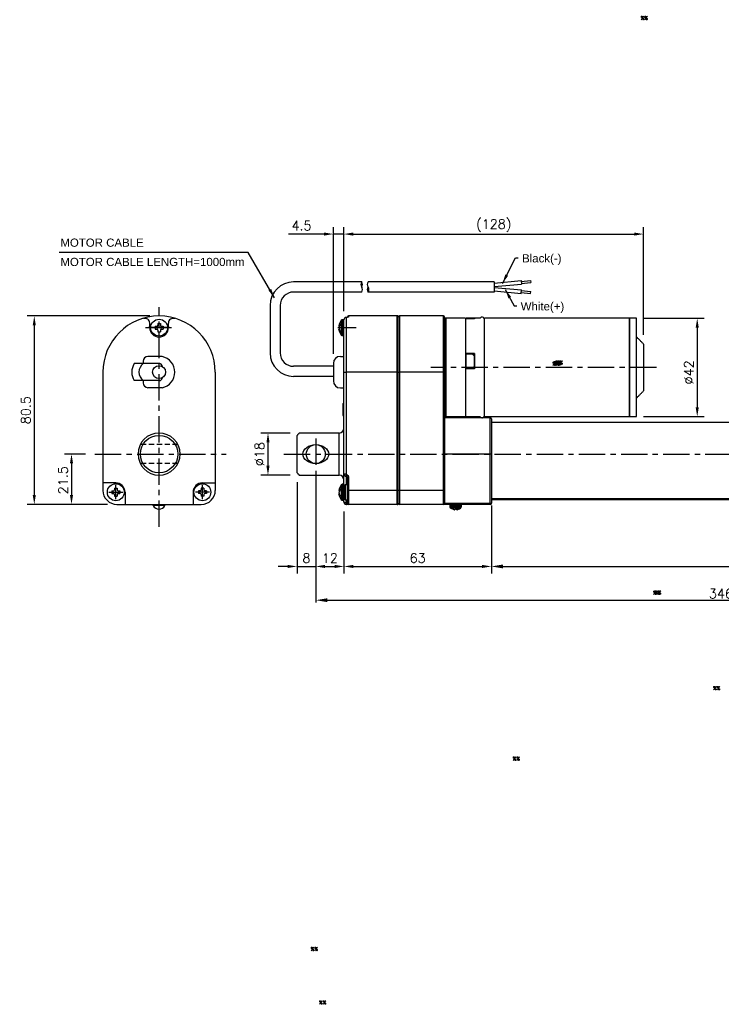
# Model space of a CAD drawing. Extents: x -100 to 502, y -103 to 357.
# Tile 1 of 2: x -100 to 199, y -103 to 317. Entities that reach past the tile are written whole.
import ezdxf

# ---------------------------------------------------------------- set-up
doc = ezdxf.new("R2010")
doc.units = 0
doc.header["$LTSCALE"] = 9
doc.header["$MEASUREMENT"] = 0
doc.header["$PDMODE"] = 3
for name, pattern in [('CENTER', [2, 1.25, -0.25, 0.25, -0.25]), ('HIDDEN', [0.375, 0.25, -0.125]), ('SLD-實線', [0])]:
    doc.linetypes.add(name, pattern=pattern)
doc.layers.get('0').update_dxf_attribs({"linetype": 'CONTINUOUS'})
doc.layers.get('DEFPOINTS').update_dxf_attribs({"linetype": 'CONTINUOUS'})
for name, color, linetype in [('CE', 2, 'CENTER'), ('DIM', 4, 'CONTINUOUS'), ('DIM0', 4, 'CONTINUOUS'), ('HID', 1, 'HIDDEN')]:
    doc.layers.add(name, color=color, linetype=linetype)
doc.styles.get("Standard").update_dxf_attribs({"font": 'txt.shx'})
doc.dimstyles.new('FU-2D', dxfattribs={"dimtxt": 2, "dimasz": 2, "dimexe": 1.5, "dimexo": 1, "dimgap": 0.8, "dimtad": 1, "dimdec": 3, "dimtxsty": 'STANDARD', "dimblk1": 'OPEN', "dimblk2": 'OPEN', "dimsah": 1, "dimcen": -1.5, "dimclrd": 256, "dimclre": 256, "dimclrt": 256, "dimazin": 3, "dimtp": 0.3, "dimtfac": 0.8, "dimtmove": 0, "dimatfit": 3, "dimtolj": 1})
doc.dimstyles.get("Standard").update_dxf_attribs({"dimtxt": 3, "dimasz": 2, "dimexe": 1, "dimexo": 1, "dimgap": 0.8, "dimtad": 1, "dimtxsty": 'STANDARD', "dimblk1": 'CLOSED', "dimblk2": 'CLOSED', "dimsah": 1, "dimcen": 1, "dimclrd": 256, "dimclre": 256, "dimclrt": 256, "dimazin": 3, "dimtp": 0.3, "dimtfac": 0.8, "dimtmove": 0, "dimatfit": 3, "dimtolj": 1})
doc.dimstyles.new('STANDARD$0', dxfattribs={"dimtxt": 3, "dimasz": 2, "dimexe": 1, "dimexo": 1, "dimgap": 0.8, "dimtad": 1, "dimtxsty": 'STANDARD', "dimblk1": 'CLOSED', "dimblk2": 'CLOSED', "dimsah": 1, "dimcen": 1, "dimclrd": 256, "dimclre": 256, "dimclrt": 256, "dimazin": 3, "dimtp": 0.3, "dimtfac": 0.8, "dimtmove": 0, "dimatfit": 3, "dimtolj": 1})

# ---------------------------------------------------------------- blocks, each defined once
blk = doc.blocks.new('*D4')
at = {"layer": 'DEFPOINTS', "color": 0}
for p in [(166.31, 225.76), (38.31, 188.79), (166.31, 178.79)]:
    blk.add_point(p, dxfattribs=at)
at = {"layer": 'DIM'}
for p, q in [((38.31, 192.79), (38.31, 228.76)), ((166.31, 182.79), (166.31, 228.76)), ((42.31, 225.76), (162.31, 225.76))]:
    blk.add_line(p, q, dxfattribs=at)
for points in [[(42.31, 226.43), (42.31, 225.1), (38.31, 225.76)], [(162.31, 226.43), (162.31, 225.1), (166.31, 225.76)]]:
    blk.add_solid(points, dxfattribs=at)
at = {"layer": 'DIM', "insert": (102.31, 229.36), "char_height": 4, "attachment_point": 5}
blk.add_mtext('\\A1;(128)', dxfattribs=at)
blk = doc.blocks.new('_CLOSED')
at = {"color": 0, "linetype": 'BYBLOCK'}
for p, q in [((-1, 0.17), (0, 0)), ((-1, 0.17), (-1, -0.17)), ((0, 0), (-1, -0.17)), ((0, 0), (-1, 0))]:
    blk.add_line(p, q, dxfattribs=at)
blk = doc.blocks.new('*D7')
at = {"layer": 'DEFPOINTS', "color": 0}
for p in [(19.31, 140.79), (5.9, 122.79), (19.31, 122.79)]:
    blk.add_point(p, dxfattribs=at)
at = {"layer": 'DIM'}
for p, q in [((15.31, 140.79), (2.9, 140.79)), ((5.9, 136.79), (5.9, 126.79)), ((15.31, 122.79), (2.9, 122.79))]:
    blk.add_line(p, q, dxfattribs=at)
for points in [[(5.23, 136.79), (6.56, 136.79), (5.9, 140.79)], [(5.23, 126.79), (6.56, 126.79), (5.9, 122.79)]]:
    blk.add_solid(points, dxfattribs=at)
at = {"layer": 'DIM', "insert": (2.3, 131.76), "char_height": 4, "attachment_point": 5, "rotation": 90}
blk.add_mtext('\\A1;%%c18', dxfattribs=at)
blk = doc.blocks.new('*D8')
at = {"layer": 'DEFPOINTS', "color": 0}
for p in [(26.31, 125.58), (38.31, 111.29), (38.31, 83.79)]:
    blk.add_point(p, dxfattribs=at)
at = {"layer": 'DIM'}
for p, q in [((26.31, 121.58), (26.31, 80.79)), ((38.31, 107.29), (38.31, 80.79)), ((30.31, 83.79), (34.31, 83.79))]:
    blk.add_line(p, q, dxfattribs=at)
for points in [[(30.31, 84.46), (30.31, 83.13), (26.31, 83.79)], [(34.31, 84.46), (34.31, 83.13), (38.31, 83.79)]]:
    blk.add_solid(points, dxfattribs=at)
at = {"layer": 'DIM', "insert": (32.31, 87.39), "char_height": 4, "attachment_point": 5}
blk.add_mtext('\\A1;12', dxfattribs=at)
blk = doc.blocks.new('*D9')
at = {"layer": 'DEFPOINTS', "color": 0}
for p in [(18.31, 123.79), (26.31, 125.58), (26.31, 83.79)]:
    blk.add_point(p, dxfattribs=at)
at = {"layer": 'DIM'}
for p, q in [((18.31, 119.79), (18.31, 80.79)), ((26.31, 121.58), (26.31, 80.79)), ((14.31, 83.79), (10.31, 83.79)), ((18.31, 83.79), (26.31, 83.79)), ((30.31, 83.79), (34.31, 83.79))]:
    blk.add_line(p, q, dxfattribs=at)
for points in [[(14.31, 84.46), (14.31, 83.13), (18.31, 83.79)], [(30.31, 84.46), (30.31, 83.13), (26.31, 83.79)]]:
    blk.add_solid(points, dxfattribs=at)
at = {"layer": 'DIM', "insert": (22.31, 87.39), "char_height": 4, "attachment_point": 5}
blk.add_mtext('\\A1;8', dxfattribs=at)
blk = doc.blocks.new('*D10')
at = {"layer": 'DEFPOINTS', "color": 0}
for p in [(38.31, 111.29), (101.31, 110.79), (101.31, 83.79)]:
    blk.add_point(p, dxfattribs=at)
at = {"layer": 'DIM'}
for p, q in [((38.31, 107.29), (38.31, 80.79)), ((101.31, 106.79), (101.31, 80.79)), ((42.31, 83.79), (97.31, 83.79))]:
    blk.add_line(p, q, dxfattribs=at)
for points in [[(42.31, 84.46), (42.31, 83.13), (38.31, 83.79)], [(97.31, 84.46), (97.31, 83.13), (101.31, 83.79)]]:
    blk.add_solid(points, dxfattribs=at)
at = {"layer": 'DIM', "insert": (69.81, 87.39), "char_height": 4, "attachment_point": 5}
blk.add_mtext('\\A1;63', dxfattribs=at)
blk = doc.blocks.new('*D11')
at = {"layer": 'DEFPOINTS', "color": 0}
for p in [(33.81, 225.76), (38.31, 188.79), (33.81, 170.54)]:
    blk.add_point(p, dxfattribs=at)
at = {"layer": 'DIM'}
for p, q in [((33.81, 174.54), (33.81, 228.76)), ((38.31, 192.79), (38.31, 228.76)), ((29.81, 225.76), (14.61, 225.76)), ((38.31, 225.76), (33.81, 225.76)), ((42.31, 225.76), (46.31, 225.76))]:
    blk.add_line(p, q, dxfattribs=at)
for points in [[(29.81, 226.43), (29.81, 225.1), (33.81, 225.76)], [(42.31, 226.43), (42.31, 225.1), (38.31, 225.76)]]:
    blk.add_solid(points, dxfattribs=at)
at = {"layer": 'DIM', "insert": (20.21, 229.36), "char_height": 4, "attachment_point": 5}
blk.add_mtext('\\A1;4.5', dxfattribs=at)
blk = doc.blocks.new('*D16')
at = {"layer": 'DEFPOINTS', "color": 0}
for p in [(162.31, 189.78), (162.31, 147.78), (189.21, 147.78)]:
    blk.add_point(p, dxfattribs=at)
at = {"layer": 'DIM'}
for p, q in [((166.31, 189.78), (192.21, 189.78)), ((189.21, 185.78), (189.21, 151.78)), ((166.31, 147.78), (192.21, 147.78))]:
    blk.add_line(p, q, dxfattribs=at)
for points in [[(188.54, 185.78), (189.87, 185.78), (189.21, 189.78)], [(188.54, 151.78), (189.87, 151.78), (189.21, 147.78)]]:
    blk.add_solid(points, dxfattribs=at)
at = {"layer": 'DIM', "insert": (185.61, 166.68), "char_height": 4, "attachment_point": 5, "rotation": 90}
blk.add_mtext('\\A1;%%C42', dxfattribs=at)
blk = doc.blocks.new('*D22')
at = {"layer": 'DEFPOINTS', "color": 0}
for p in [(-68.01, 131.79), (-78.01, 110.29), (-58.61, 110.29)]:
    blk.add_point(p, dxfattribs=at)
at = {"layer": 'DIM'}
for p, q in [((-72.01, 131.79), (-81.01, 131.79)), ((-78.01, 127.79), (-78.01, 114.29)), ((-62.61, 110.29), (-81.01, 110.29))]:
    blk.add_line(p, q, dxfattribs=at)
for points in [[(-78.68, 127.79), (-77.35, 127.79), (-78.01, 131.79)], [(-78.68, 114.29), (-77.35, 114.29), (-78.01, 110.29)]]:
    blk.add_solid(points, dxfattribs=at)
at = {"layer": 'DIM', "insert": (-81.61, 120.61), "char_height": 4, "attachment_point": 5, "rotation": 90}
blk.add_mtext('\\A1;21.5', dxfattribs=at)
blk = doc.blocks.new('*D23')
at = {"layer": 'DEFPOINTS', "color": 0}
for p in [(-40.61, 190.79), (-93.91, 110.29), (-58.61, 110.29)]:
    blk.add_point(p, dxfattribs=at)
at = {"layer": 'DIM'}
for p, q in [((-44.61, 190.79), (-96.91, 190.79)), ((-93.91, 186.79), (-93.91, 114.29)), ((-62.61, 110.29), (-96.91, 110.29))]:
    blk.add_line(p, q, dxfattribs=at)
for points in [[(-94.57, 186.79), (-93.24, 186.79), (-93.91, 190.79)], [(-94.57, 114.29), (-93.24, 114.29), (-93.91, 110.29)]]:
    blk.add_solid(points, dxfattribs=at)
at = {"layer": 'DIM', "insert": (-97.51, 150.54), "char_height": 4, "attachment_point": 5, "rotation": 90}
blk.add_mtext('\\A1;80.5', dxfattribs=at)
blk = doc.blocks.new('*D28')
at = {"layer": 'DEFPOINTS', "color": 0}
for p in [(26.31, 125.58), (372.31, 120.62), (372.31, 69.37)]:
    blk.add_point(p, dxfattribs=at)
at = {"layer": 'DIM'}
for p, q in [((26.31, 124.58), (26.31, 68.37)), ((372.31, 119.62), (372.31, 68.37)), ((31.31, 69.37), (367.31, 69.37))]:
    blk.add_line(p, q, dxfattribs=at)
for points in [[(31.31, 70.2), (31.31, 68.54), (26.31, 69.37)], [(367.31, 70.2), (367.31, 68.54), (372.31, 69.37)]]:
    blk.add_solid(points, dxfattribs=at)
at = {"layer": 'DIM', "insert": (199.31, 72.17), "char_height": 4, "attachment_point": 5}
blk.add_mtext('\\A1;346', dxfattribs=at)
blk = doc.blocks.new('*D29')
at = {"layer": 'DEFPOINTS', "color": 0}
for p in [(345.31, 113.72), (101.31, 110.79), (345.31, 83.79)]:
    blk.add_point(p, dxfattribs=at)
at = {"layer": 'DIM'}
for p, q in [((101.31, 109.79), (101.31, 82.79)), ((345.31, 112.72), (345.31, 82.79)), ((106.31, 83.79), (340.31, 83.79))]:
    blk.add_line(p, q, dxfattribs=at)
for points in [[(106.31, 84.63), (106.31, 82.96), (101.31, 83.79)], [(340.31, 84.63), (340.31, 82.96), (345.31, 83.79)]]:
    blk.add_solid(points, dxfattribs=at)
at = {"layer": 'DIM', "insert": (223.31, 86.59), "char_height": 4, "attachment_point": 5}
blk.add_mtext('\\A1;244', dxfattribs=at)

msp = doc.modelspace()

# ---------------------------------------------------------------- linework, layer by layer
at = {"ltscale": 0.5}
for p, q in [((45.932, 205.295), (16.82, 205.295)), ((102.502, 205.295), (48.64, 205.295)), ((102.502, 204.853), (113.979, 205.871)), ((102.502, 205.295), (102.502, 200.995)), ((102.502, 203.347), (114.112, 204.377)), ((102.502, 202.968), (114.112, 201.939)), ((113.979, 205.871), (114.112, 204.377)), ((113.979, 200.445), (114.112, 201.939)), ((114.011, 205.516), (118.045, 205.874)), ((114.085, 204.679), (118.119, 205.037)), ((118.045, 205.874), (118.119, 205.037)), ((45.932, 200.995), (16.82, 200.995)), ((102.502, 200.995), (48.64, 200.995)), ((102.502, 201.462), (113.979, 200.445)), ((114.011, 200.8), (118.045, 200.442)), ((114.085, 201.636), (118.119, 201.279)), ((118.045, 200.442), (118.119, 201.279)), ((6.82, 195.295), (6.82, 174.979)), ((11.12, 195.295), (11.12, 174.979)), ((33.812, 169.279), (16.82, 169.279)), ((33.812, 164.979), (16.82, 164.979))]:
    msp.add_line(p, q, dxfattribs=at)
at = {"color": 7, "linetype": 'SLD-實線'}
for p, q in [((39.313, 190.109), (39.313, 190.137)), ((39.313, 190.109), (39.313, 166.787)), ((40.313, 190.787), (40.313, 190.424)), ((61.013, 190.787), (61.013, 166.787)), ((61.013, 166.787), (61.013, 190.787)), ((61.313, 166.787), (61.313, 190.787)), ((61.513, 166.787), (61.513, 190.287)), ((62.013, 190.787), (62.013, 166.787)), ((80.813, 166.787), (80.813, 190.787)), ((81.313, 190.287), (81.313, 166.787)), ((81.813, 189.787), (81.813, 147.787)), ((90.313, 189.787), (90.313, 158.287)), ((90.313, 189.534), (90.313, 174.717)), ((94.063, 189.534), (90.313, 189.534)), ((93.063, 189.542), (90.563, 189.542)), ((94.063, 189.692), (94.063, 189.534)), ((98.313, 168.787), (98.313, 189.787)), ((160.313, 147.787), (160.313, 189.787)), ((160.313, 189.787), (160.313, 147.787)), ((163.313, 147.787), (163.313, 189.787)), ((36.189, 186.49), (36.484, 186.483)), ((36.189, 185.083), (36.374, 185.088)), ((37.203, 188.973), (37.203, 182.601)), ((37.613, 189.187), (37.613, 182.387)), ((38.113, 189.187), (38.113, 182.387)), ((38.313, 166.787), (38.313, 189.137)), ((166.313, 178.787), (166.313, 163.787)), ((94.063, 174.717), (90.313, 174.717)), ((90.563, 174.453), (90.313, 174.453)), ((90.563, 174.669), (93.063, 174.669)), ((94.063, 174.453), (93.284, 174.453)), ((94.063, 174.391), (93.348, 174.391)), ((94.063, 174.717), (94.063, 168.273)), ((90.313, 168.273), (90.313, 147.787)), ((94.063, 168.273), (90.313, 168.273)), ((93.063, 168.323), (90.563, 168.323)), ((93.063, 168.273), (93.063, 168.323)), ((98.313, 147.787), (98.313, 168.787)), ((38.313, 123.287), (38.313, 166.787)), ((38.313, 166.787), (39.313, 166.787)), ((61.013, 166.787), (39.313, 166.787)), ((39.313, 166.787), (39.313, 123.287)), ((61.013, 166.787), (61.013, 116.287)), ((61.013, 166.787), (61.313, 166.787)), ((61.013, 116.287), (61.013, 166.787)), ((61.313, 116.287), (61.313, 166.787)), ((61.513, 166.787), (61.313, 166.787)), ((61.513, 116.287), (61.513, 166.787)), ((61.513, 166.787), (62.013, 166.787)), ((62.013, 166.787), (62.013, 116.287)), ((80.813, 166.787), (62.013, 166.787)), ((80.813, 116.287), (80.813, 166.787)), ((81.313, 166.787), (80.813, 166.787)), ((81.313, 166.787), (81.313, 116.287)), ((166.313, 163.787), (166.313, 158.787)), ((90.313, 158.287), (90.313, 147.787)), ((37.813, 153.336), (38.313, 153.336)), ((37.813, 153.336), (37.813, 153.201)), ((37.813, 153.201), (38.313, 153.201)), ((37.813, 153.053), (38.313, 153.053)), ((37.813, 152.268), (38.313, 152.268)), ((37.813, 152.268), (37.813, 148.31)), ((37.813, 148.31), (38.313, 148.31)), ((100.813, 131.787), (100.813, 147.287)), ((101.313, 146.787), (101.313, 131.787)), ((18.313, 131.787), (18.313, 139.787)), ((36.313, 131.787), (36.313, 140.787)), ((18.313, 123.787), (18.313, 131.787)), ((36.313, 122.787), (36.313, 131.787)), ((100.813, 131.787), (81.313, 131.787)), ((100.813, 110.787), (100.813, 131.787)), ((101.313, 131.787), (100.813, 131.787)), ((101.313, 131.787), (101.313, 110.787)), ((38.313, 123.287), (39.313, 123.287)), ((38.313, 118.845), (38.313, 123.287)), ((39.313, 122.287), (39.313, 123.287)), ((39.313, 122.287), (39.313, 118.687)), ((37.203, 118.673), (37.203, 112.301)), ((37.613, 118.887), (37.613, 112.087)), ((38.113, 118.887), (38.113, 112.087)), ((38.613, 118.387), (38.613, 112.587)), ((38.813, 118.687), (38.813, 112.287)), ((39.813, 121.873), (40.313, 121.873)), ((39.813, 116.287), (39.813, 121.873)), ((40.313, 121.873), (40.313, 116.287)), ((36.189, 116.185), (36.518, 116.177)), ((36.189, 114.79), (36.337, 114.794)), ((36.189, 114.788), (36.338, 114.792)), ((39.813, 110.787), (39.813, 116.287)), ((39.813, 116.287), (40.313, 116.287)), ((40.313, 116.287), (40.313, 110.287)), ((61.013, 116.287), (40.313, 116.287)), ((61.013, 116.287), (61.013, 110.287)), ((61.013, 116.287), (61.313, 116.287)), ((61.013, 110.287), (61.013, 116.287)), ((61.313, 110.287), (61.313, 116.287)), ((61.513, 116.287), (61.313, 116.287)), ((61.513, 110.787), (61.513, 116.287)), ((62.013, 116.287), (61.513, 116.287)), ((62.013, 116.287), (62.013, 110.287)), ((80.813, 116.287), (62.013, 116.287)), ((80.813, 110.287), (80.813, 116.287)), ((81.313, 116.287), (80.813, 116.287)), ((81.313, 116.287), (81.313, 110.787)), ((38.313, 111.287), (38.313, 112.129)), ((38.313, 111.287), (39.313, 111.287)), ((39.313, 112.287), (39.313, 111.287)), ((39.313, 110.287), (39.313, 111.287)), ((39.313, 111.287), (39.813, 111.287)), ((61.013, 110.287), (40.313, 110.287)), ((61.013, 110.287), (61.313, 110.287)), ((61.513, 112.287), (61.313, 112.287)), ((80.813, 110.287), (62.013, 110.287)), ((100.813, 110.287), (80.813, 110.287)), ((81.313, 110.787), (100.813, 110.787)), ((83.513, 109.787), (88.513, 109.787)), ((100.813, 110.787), (101.313, 110.787)), ((100.813, 110.787), (100.813, 110.287)), ((101.313, 112.787), (340.313, 112.787)), ((340.313, 112.287), (101.313, 112.287)), ((83.513, 109.287), (88.513, 109.287)), ((83.707, 108.891), (88.318, 108.891)), ((86.37, 108.001), (86.361, 108.699)), ((86.617, 108.001), (86.602, 108.699))]:
    msp.add_line(p, q, dxfattribs=at)
at = {"color": 7}
for p, q in [((-44.607, 185.787), (-44.607, 187.758)), ((-42.335, 186.363), (-41.615, 186.363)), ((-42.335, 186.363), (-42.335, 185.211)), ((-42.335, 185.211), (-41.615, 185.211)), ((-41.183, 187.515), (-40.031, 187.515)), ((-41.183, 187.515), (-41.183, 186.795)), ((-40.031, 187.515), (-40.031, 186.795)), ((-39.599, 186.363), (-38.879, 186.363)), ((-39.599, 185.211), (-38.879, 185.211)), ((-38.879, 186.363), (-38.879, 185.211)), ((-36.607, 185.787), (-36.607, 187.758)), ((-41.183, 184.779), (-41.183, 184.059)), ((-41.183, 184.059), (-40.031, 184.059)), ((-40.031, 184.779), (-40.031, 184.059)), ((-39.357, 173.42), (-45.357, 173.42)), ((36.812, 173.537), (38.313, 173.537)), ((-40.357, 170.42), (-51.312, 170.42)), ((-47.357, 171.42), (-47.357, 170.42)), ((-39.357, 169.42), (-39.357, 169.237)), ((33.812, 170.537), (33.812, 163.037)), ((-64.607, 166.787), (-64.607, 116.287)), ((-39.357, 164.338), (-39.357, 164.154)), ((-16.606, 166.787), (-16.606, 116.287)), ((-40.357, 163.154), (-51.312, 163.154)), ((-47.357, 163.154), (-47.357, 162.154)), ((-39.357, 160.154), (-45.357, 160.154)), ((36.812, 160.037), (38.313, 160.037)), ((-59.142, 119.478), (-64.607, 119.478)), ((-22.071, 119.478), (-16.606, 119.478)), ((-60.835, 116.063), (-60.115, 116.063)), ((-60.835, 116.063), (-60.835, 114.911)), ((-60.835, 114.911), (-60.115, 114.911)), ((-59.683, 117.215), (-59.683, 116.495)), ((-59.683, 117.215), (-58.531, 117.215)), ((-59.683, 114.479), (-59.683, 113.759)), ((-59.683, 113.759), (-58.531, 113.759)), ((-58.531, 117.215), (-58.531, 116.495)), ((-58.531, 114.479), (-58.531, 113.759)), ((-58.099, 116.063), (-57.379, 116.063)), ((-58.099, 114.911), (-57.379, 114.911)), ((-57.379, 116.063), (-57.379, 114.911)), ((-55.142, 115.478), (-55.142, 110.287)), ((-26.071, 115.478), (-26.071, 110.287)), ((-23.115, 116.063), (-23.835, 116.063)), ((-23.835, 116.063), (-23.835, 114.911)), ((-23.115, 114.911), (-23.835, 114.911)), ((-21.531, 117.215), (-22.683, 117.215)), ((-22.683, 117.215), (-22.683, 116.495)), ((-22.683, 114.479), (-22.683, 113.759)), ((-21.531, 113.759), (-22.683, 113.759)), ((-21.531, 117.215), (-21.531, 116.495)), ((-21.531, 114.479), (-21.531, 113.759)), ((-20.379, 116.063), (-21.099, 116.063)), ((-20.379, 114.911), (-21.099, 114.911)), ((-20.379, 116.063), (-20.379, 114.911)), ((-58.607, 110.287), (-22.606, 110.287)), ((-43.107, 109.786), (-43.107, 110.286)), ((-38.107, 109.786), (-43.107, 109.786)), ((-38.107, 109.786), (-38.107, 110.286))]:
    msp.add_line(p, q, dxfattribs=at)
for centre, radius in [((-40.607, 185.787), 3.6), ((-40.607, 166.787), 2.75), ((-40.607, 131.787), 8), ((-59.107, 115.487), 3.6), ((-22.107, 115.487), 3.6)]:
    msp.add_circle(centre, radius, dxfattribs=at)
at = {"color": 7, "linetype": 'SLD-實線'}
msp.add_circle((26.313, 131.787), 4.05, dxfattribs=at)
at = {"ltscale": 0.5}
for centre, radius, start, end in [((16.82, 195.295), 10, 90, 180), ((47.457, 204.22), 1.866, 144.8193, 215.1807), ((44.407, 204.22), 1.866, 324.8193, 35.1807), ((44.407, 202.07), 1.866, 324.8193, 35.1807), ((50.165, 204.22), 1.866, 144.8193, 215.1807), ((50.165, 202.07), 1.866, 144.8193, 215.1807), ((47.115, 202.07), 1.866, 324.8193, 35.1807), ((16.82, 195.295), 5.7, 90, 180), ((16.82, 174.979), 10, 180, 270), ((16.82, 174.979), 5.7, 180, 270)]:
    msp.add_arc(centre, radius, start, end, dxfattribs=at)
at = {"color": 7}
for centre, radius, start, end in [((-40.607, 166.787), 24, 0, 180), ((-46.607, 187.758), 2, 0, 109.47102), ((-34.607, 187.758), 2, 70.52898, 180), ((-40.607, 185.787), 4, 180, 0), ((-41.615, 186.795), 0.432, 270, 360), ((-41.615, 184.779), 0.432, 0, 90), ((-39.599, 186.795), 0.432, 180, 270), ((-39.599, 184.779), 0.432, 90, 180), ((-45.357, 171.42), 2, 90, 180), ((-40.607, 166.787), 6.75, 280.67193, 79.32807), ((36.812, 170.537), 3, 90, 180), ((-44.848, 166.787), 7.415, 150.66003, 209.33997), ((-44.848, 166.787), 4.415, 124.61929, 235.38071), ((-40.357, 169.42), 1, 0, 90), ((-40.357, 164.154), 1, 270, 0), ((-45.357, 162.154), 2, 180, 270), ((36.812, 163.037), 3, 180, 270), ((-40.607, 131.787), 9, 0, 180), ((-40.607, 131.787), 9, 180, 0), ((-59.142, 115.478), 4, 0, 90), ((-22.071, 115.478), 4, 90, 180), ((-58.607, 116.287), 6, 180, 270), ((-60.115, 116.495), 0.432, 270, 360), ((-60.115, 114.479), 0.432, 0, 90), ((-58.099, 116.495), 0.432, 180, 270), ((-58.099, 114.479), 0.432, 90, 180), ((-23.115, 116.495), 0.432, 270, 0), ((-23.115, 114.479), 0.432, 0, 90), ((-22.606, 116.287), 6, 270, 0), ((-21.099, 116.495), 0.432, 180, 270), ((-21.099, 114.479), 0.432, 90, 180), ((-40.607, 111.12), 2.833, 208.07249, 331.92751)]:
    msp.add_arc(centre, radius, start, end, dxfattribs=at)
at = {"color": 7, "linetype": 'SLD-實線'}
for centre, radius, start, end in [((39.313, 189.137), 1, 90, 180), ((39.299, 189.123), 0.986, 89.19092, 179.16725), ((39.313, 190.637), 0.5, 270, 279.63806), ((39.865, 189.961), 0.269, 78.50956, 103.65092), ((40.313, 190.287), 0.5, 90, 180), ((40.312, 189.921), 0.503, 89.88086, 136.69647), ((62.013, 190.287), 0.5, 90, 180), ((80.813, 190.287), 0.5, 0, 90), ((81.813, 189.287), 0.5, 90, 180), ((97.313, 189.287), 1, 0, 150), ((42.205, 185.482), 6.1, 145.0917, 170.62781), ((37.613, 188.687), 0.5, 90, 145.0917), ((38.113, 188.687), 0.5, 66.41781, 90), ((42.205, 186.092), 6.1, 190.14826, 214.9083), ((37.613, 182.887), 0.5, 214.9083, 270), ((38.113, 182.887), 0.5, 270, 293.57818), ((81.813, 148.287), 0.5, 180, 270), ((97.313, 148.287), 1, 210, 0), ((100.813, 146.787), 0.5, 0, 90), ((36.313, 142.787), 2, 270, 0), ((36.313, 120.787), 2, 0, 90), ((39.313, 123.287), 1, 180, 270), ((39.313, 121.787), 0.5, 0, 90), ((42.205, 115.182), 6.1, 145.0917, 170.69111), ((37.613, 118.387), 0.5, 90, 145.0917), ((38.113, 118.387), 0.5, 0, 90), ((42.205, 115.792), 6.1, 190.7992, 214.9083), ((37.613, 112.587), 0.5, 214.9083, 270), ((38.113, 112.587), 0.5, 270, 0), ((39.313, 111.287), 1, 180, 270), ((40.313, 110.787), 0.5, 180, 270), ((62.013, 110.787), 0.5, 180, 270), ((80.813, 110.787), 0.5, 270, 0), ((84.013, 109.787), 0.5, 90, 180), ((88.013, 109.787), 0.5, 0, 90), ((100.813, 110.787), 0.5, 270, 0), ((84.013, 109.287), 0.5, 180, 232.31156), ((87.436, 113.718), 6.1, 232.31156, 237.83439), ((84.589, 113.718), 6.1, 304.68091, 307.68844), ((88.013, 109.287), 0.5, 307.68844, 0)]:
    msp.add_arc(centre, radius, start, end, dxfattribs=at)
msp.add_ellipse((26.313, 131.787), major_axis=(-5.5, 0), ratio=0.7363636, dxfattribs=at)
for points, knots in [([(39.813, 190.201), (39.754, 190.189), (39.646, 190.167), (39.478, 190.137), (39.37, 190.119), (39.314, 190.109), (39.313, 190.109)], [0, 0, 0, 0, 0.37229308, 0.68111395, 0.99015451, 1, 1, 1, 1]), ([(39.313, 190.109), (39.313, 190.109), (39.341, 190.128), (39.371, 190.145), (39.401, 190.144), (39.404, 190.144)], [0, 0, 0, 0, 0.0240087, 0.9020133, 1, 1, 1, 1]), ([(39.848, 190.234), (39.807, 190.224), (39.682, 190.194), (39.515, 190.166), (39.403, 190.147)], [0, 0, 0, 0, 0.3314485, 1, 1, 1, 1]), ([(39.984, 190.279), (39.985, 190.28), (39.991, 190.283), (39.948, 190.263), (39.89, 190.241), (39.813, 190.227), (39.797, 190.224)], [0, 0, 0, 0, 0.0631413, 0.386528, 0.8719918, 1, 1, 1, 1]), ([(40.313, 190.424), (40.294, 190.393), (40.258, 190.332), (40.071, 190.263), (39.941, 190.23), (39.919, 190.225)], [0, 0, 0, 0, 0.4636281, 0.907345, 1, 1, 1, 1]), ([(36.189, 186.49), (36.223, 186.635), (36.301, 186.969), (36.478, 187.286), (36.579, 187.466)], [0, 0, 0, 0, 0.43238118, 1, 1, 1, 1]), ([(36.189, 185.738), (36.223, 185.571), (36.301, 185.185), (36.478, 184.817), (36.579, 184.607)], [0, 0, 0, 0, 0.4323801, 1, 1, 1, 1]), ([(90.563, 168.323), (90.563, 168.933), (90.563, 170.152), (90.563, 172.286), (90.563, 173.773), (90.563, 174.669)], [0, 0, 0, 0, 0.2846888, 0.5693781, 1, 1, 1, 1]), ([(94.063, 169.332), (94.063, 169.941), (94.063, 171.41), (94.063, 172.851), (94.063, 173.694)], [0, 0, 0, 0, 0.4149529, 1, 1, 1, 1]), ([(37.813, 153.201), (37.813, 153.191), (37.813, 153.172), (37.813, 153.089), (37.813, 153.053)], [0, 0, 0, 0, 0.5627736, 1, 1, 1, 1]), ([(37.813, 153.053), (37.813, 152.91), (37.813, 152.655), (37.813, 152.386), (37.813, 152.268)], [0, 0, 0, 0, 0.5575018, 1, 1, 1, 1]), ([(39.813, 121.873), (39.806, 121.947), (39.789, 122.113), (39.651, 122.436), (39.51, 122.745), (39.388, 123.073), (39.339, 123.213), (39.313, 123.285), (39.313, 123.287)], [0, 0, 0, 0, 0.1460816, 0.3261825, 0.722694, 0.8562681, 0.9958866, 1, 1, 1, 1]), ([(39.313, 123.287), (39.314, 123.286), (39.366, 123.249), (39.467, 123.178), (39.739, 122.975), (40.042, 122.689), (40.274, 122.26), (40.3, 122), (40.313, 121.873)], [0, 0, 0, 0, 0.00350869, 0.10484117, 0.20609577, 0.56878824, 0.78909883, 1, 1, 1, 1]), ([(36.189, 116.185), (36.223, 116.318), (36.301, 116.626), (36.478, 116.917), (36.579, 117.082)], [0, 0, 0, 0, 0.4323811, 1, 1, 1, 1]), ([(36.189, 115.391), (36.223, 115.214), (36.301, 114.806), (36.478, 114.417), (36.579, 114.196)], [0, 0, 0, 0, 0.4323809, 1, 1, 1, 1]), ([(39.313, 110.287), (39.313, 110.287), (39.339, 110.287), (39.388, 110.299), (39.51, 110.376), (39.651, 110.546), (39.789, 110.71), (39.806, 110.763), (39.813, 110.787)], [0, 0, 0, 0, 0.004114, 0.1437321, 0.2773067, 0.6738175, 0.8539188, 1, 1, 1, 1]), ([(40.313, 110.287), (40.3, 110.287), (40.274, 110.287), (40.042, 110.287), (39.739, 110.287), (39.467, 110.287), (39.366, 110.287), (39.314, 110.287), (39.313, 110.287)], [0, 0, 0, 0, 0.2109012, 0.4312114, 0.7939039, 0.8951588, 0.996491, 1, 1, 1, 1]), ([(85.409, 108.001), (85.197, 108.071), (84.689, 108.24), (84.235, 108.53), (83.971, 108.699)], [0, 0, 0, 0, 0.4171483, 1, 1, 1, 1]), ([(85.656, 108.001), (85.711, 108.071), (85.845, 108.24), (85.967, 108.53), (86.038, 108.699)], [0, 0, 0, 0, 0.4171483, 1, 1, 1, 1]), ([(86.37, 108.001), (86.314, 108.069), (86.207, 108.201), (86.109, 108.429), (86.062, 108.538)], [0, 0, 0, 0, 0.52204611, 1, 1, 1, 1]), ([(86.617, 108.001), (86.829, 108.071), (87.336, 108.24), (87.79, 108.53), (88.055, 108.699)], [0, 0, 0, 0, 0.4171484, 1, 1, 1, 1])]:
    msp.add_open_spline(points, degree=3, knots=knots, dxfattribs=at)
for points in [[(39.919, 190.225), (39.813, 190.201)], [(61.013, 190.787), (40.313, 190.787)], [(61.313, 190.787), (61.013, 190.787)], [(80.813, 190.787), (62.013, 190.787)], [(90.313, 189.787), (81.813, 189.787)], [(94.063, 189.787), (90.563, 189.787)], [(90.563, 189.542), (90.563, 189.787)], [(94.063, 189.671), (93.063, 189.542)], [(96.447, 189.787), (94.063, 189.787)], [(160.313, 189.787), (98.313, 189.787)], [(163.313, 189.787), (160.313, 189.787)], [(36.579, 186.724), (36.189, 185.738)], [(36.579, 183.962), (36.189, 185.083)], [(36.579, 187.466), (36.579, 186.724)], [(38.113, 189.187), (37.613, 189.187)], [(61.513, 188.787), (61.313, 188.787)], [(36.579, 184.607), (36.579, 183.962)], [(37.613, 182.387), (38.113, 182.387)], [(166.313, 178.787), (163.313, 181.787)], [(90.563, 172.787), (90.313, 172.787)], [(93.063, 174.669), (94.063, 173.694)], [(90.313, 172.091), (90.563, 172.091)], [(90.563, 169.712), (90.313, 169.712)], [(90.313, 168.807), (90.563, 168.807)], [(94.063, 169.332), (93.063, 168.323)], [(94.063, 169.056), (93.288, 168.273)], [(163.313, 155.787), (166.313, 158.787)], [(100.813, 147.287), (81.313, 147.287)], [(81.813, 147.787), (90.313, 147.787)], [(90.313, 147.787), (96.447, 147.787)], [(98.313, 147.787), (160.313, 147.787)], [(160.313, 147.787), (163.313, 147.787)], [(340.313, 145.287), (101.313, 145.287)], [(19.313, 140.787), (18.313, 139.787)], [(36.313, 140.787), (19.313, 140.787)], [(18.313, 123.787), (19.313, 122.787)], [(19.313, 122.787), (36.313, 122.787)], [(38.113, 118.887), (37.613, 118.887)], [(39.813, 118.687), (38.813, 118.687)], [(36.579, 116.298), (36.189, 115.391)], [(36.579, 113.602), (36.189, 114.788)], [(36.579, 117.082), (36.579, 116.298)], [(36.579, 114.196), (36.579, 113.602)], [(38.813, 117.487), (38.613, 117.487)], [(37.613, 112.087), (38.113, 112.087)], [(38.613, 113.487), (38.813, 113.487)], [(38.813, 112.287), (39.813, 112.287)], [(83.513, 109.787), (83.513, 109.287)], [(88.513, 109.287), (88.513, 109.787)], [(83.971, 108.699), (84.212, 108.699)], [(84.212, 108.699), (85.656, 108.001)], [(86.038, 108.699), (86.976, 108.699)], [(86.614, 108.119), (86.37, 108.001)], [(86.976, 108.699), (86.617, 108.001)]]:
    msp.add_open_spline(points, degree=1, dxfattribs=at)
at = {"layer": 'CE'}
for p, q in [((-40.607, 100.722), (-40.607, 194.552)), ((-46.477, 185.787), (-35.302, 185.787)), ((-36.107, 185.787), (-45.107, 185.787)), ((35.714, 185.787), (43.621, 185.787)), ((171.758, 168.785), (75.374, 168.785)), ((26.313, 138.396), (26.313, 125.583)), ((-68.009, 131.787), (-12.02, 131.787)), ((12.664, 131.787), (385.063, 131.787)), ((-59.107, 112.487), (-59.107, 118.487)), ((-22.107, 112.487), (-22.107, 118.487)), ((-62.107, 115.487), (-56.107, 115.487)), ((-19.107, 115.487), (-25.107, 115.487))]:
    msp.add_line(p, q, dxfattribs=at)
at = {"layer": 'DEFPOINTS', "color": 7, "linetype": 'BYBLOCK'}
for p in [(-40.607, 185.787), (-35.946, 189.243), (-16.606, 119.478), (-16.606, 116.287), (-58.571, 110.287), (-55.142, 110.287), (-26.071, 110.287), (-22.606, 110.287)]:
    msp.add_point(p, dxfattribs=at)
at = {"layer": 'DIM'}
msp.add_line((-2.59, 217.927), (-83.334, 217.927), dxfattribs=at)
at = {"layer": 'HID'}
for p, q in [((-32.595, 135.837), (-48.618, 135.837)), ((-32.595, 127.737), (-48.618, 127.737))]:
    msp.add_line(p, q, dxfattribs=at)

# ---------------------------------------------------------------- texts
at = {"layer": 'DIM'}
for p in [(127.364, 169.671), (127.818, 169.822), (128.271, 169.973), (128.724, 170.125), (170.287, 71.745), (170.74, 71.896), (110.405, 0.947)]:
    msp.add_text('%%', height=1.5, dxfattribs=at).set_placement(p)
at = {"layer": 'DIM', "char_height": 3.5, "attachment_point": 1}
for s, insert in [('{\\fArial|b0|i0|c0|p34;MOTOR CABLE}', (-82.759, 223.846)), ('{\\fArial|b0|i0|c0|p34;MOTOR CABLE LENGTH=1000mm}', (-82.759, 215.608)), ('{\\fArial|b0|i0|c0|p34;Black(-)}', (114.404, 217.161)), ('{\\fArial|b0|i0|c0|p34;White(+)}', (113.818, 196.661))]:
    msp.add_mtext(s, dxfattribs=dict(at, insert=insert))
at = {"layer": 'DIM0'}
for p in [(165.015, 317.335), (195.901, 31.046), (24.127, -80.359), (27.75, -103.236)]:
    msp.add_text('%%', height=1.5, dxfattribs=at).set_placement(p)

# ---------------------------------------------------------------- dimensions: what is measured, and where the dimension line sits
at = {"layer": 'DIM'}
for base, p1, p2, override, picture, middle in [((33.812, 225.764), (38.312, 188.787), (33.812, 170.537), {"dimscale": 2, "dimtxt": 2, "dimexe": 1.5, "dimexo": 2, "dimsah": 0}, '*D11', (20.212, 225.764)), ((26.313, 83.795), (18.313, 123.787), (26.313, 125.583), {"dimscale": 2, "dimtxt": 2, "dimexe": 1.5, "dimexo": 2, "dimsah": 0}, '*D9', (22.313, 83.795)), ((372.313, 69.37), (26.313, 125.583), (372.313, 120.624), {"dimtxt": 4, "dimasz": 5, "dimsah": 0}, '*D28', (199.313, 69.37)), ((345.313, 83.792), (101.313, 110.787), (345.313, 113.718), {"dimtxt": 4, "dimasz": 5, "dimsah": 0}, '*D29', (223.313, 83.792)), ((101.313, 83.795), (38.313, 111.287), (101.313, 110.787), {"dimscale": 2, "dimtxt": 2, "dimexe": 1.5, "dimexo": 2, "dimsah": 0}, '*D10', (69.813, 83.795))]:
    dim = msp.add_linear_dim(base=base, p1=p1, p2=p2, dimstyle='STANDARD$0', override=override, dxfattribs=at)
    dim.commit()
    dim.dimension.update_dxf_attribs({"geometry": picture, "text_midpoint": middle, "dimtype": 160})
dim = msp.add_linear_dim(base=(166.313, 225.764), p1=(38.312, 188.787), p2=(166.313, 178.787), text='(<>)', dimstyle='STANDARD$0', override={"dimscale": 2, "dimtxt": 2, "dimexe": 1.5, "dimexo": 2, "dimsah": 0}, dxfattribs=at)
dim.commit()
dim.dimension.update_dxf_attribs({"geometry": '*D4', "text_midpoint": (102.313, 225.764), "dimtype": 160})
for base, p1, picture, middle in [((-93.908, 110.287), (-40.607, 190.787), '*D23', (-93.908, 150.537)), ((-78.014, 110.287), (-68.009, 131.787), '*D22', (-78.014, 120.608))]:
    dim = msp.add_linear_dim(base=base, p1=p1, p2=(-58.607, 110.287), angle=90, dimstyle='STANDARD$0', override={"dimscale": 2, "dimtxt": 2, "dimexe": 1.5, "dimexo": 2, "dimsah": 0}, dxfattribs=at)
    dim.commit()
    dim.dimension.update_dxf_attribs({"geometry": picture, "text_midpoint": middle, "dimtype": 160})
for base, p1, p2, text, picture, middle in [((189.208, 147.785), (162.312, 189.785), (162.312, 147.785), '%%C<>', '*D16', (189.208, 166.68)), ((5.898, 122.787), (19.313, 140.787), (19.313, 122.787), '%%c<>', '*D7', (5.898, 131.758))]:
    dim = msp.add_linear_dim(base=base, p1=p1, p2=p2, angle=90, text=text, dimstyle='STANDARD$0', override={"dimscale": 2, "dimtxt": 2, "dimexe": 1.5, "dimexo": 2, "dimsah": 0}, dxfattribs=at)
    dim.commit()
    dim.dimension.update_dxf_attribs({"geometry": picture, "text_midpoint": middle, "dimtype": 160})
dim = msp.add_linear_dim(base=(38.313, 83.795), p1=(26.313, 125.583), p2=(38.313, 111.287), dimstyle='STANDARD$0', override={"dimscale": 2, "dimtxt": 2, "dimexe": 1.5, "dimexo": 2, "dimsah": 0}, dxfattribs=at)
dim.commit()
dim.dimension.update_dxf_attribs({"geometry": '*D8', "text_midpoint": (32.313, 87.395)})

# ---------------------------------------------------------------- leaders
msp.add_leader([(8.694, 198.559), (-2.59, 217.927)], dimstyle='STANDARD', override={"dimscale": 2, "dimtxt": 2, "dimexe": 1.5, "dimexo": 2}, dxfattribs=at)
at = {"layer": 'DIM', "annotation_type": 0, "has_hookline": 1, "hookline_direction": 0}
for points, text_width in [([(106.042, 204.706), (111.619, 215.561), (112.804, 215.561)], 16.306), ([(107.237, 202.101), (111.099, 195.061), (112.218, 195.061)], 18.374)]:
    msp.add_leader(points, dimstyle='FU-2D', override={"dimscale": 2, "dimgap": 0.8, "dimtad": 0, "dimtp": 0, "dimtdec": 3}, dxfattribs=dict(at, text_width=text_width))

doc.saveas('drawing.dxf')
